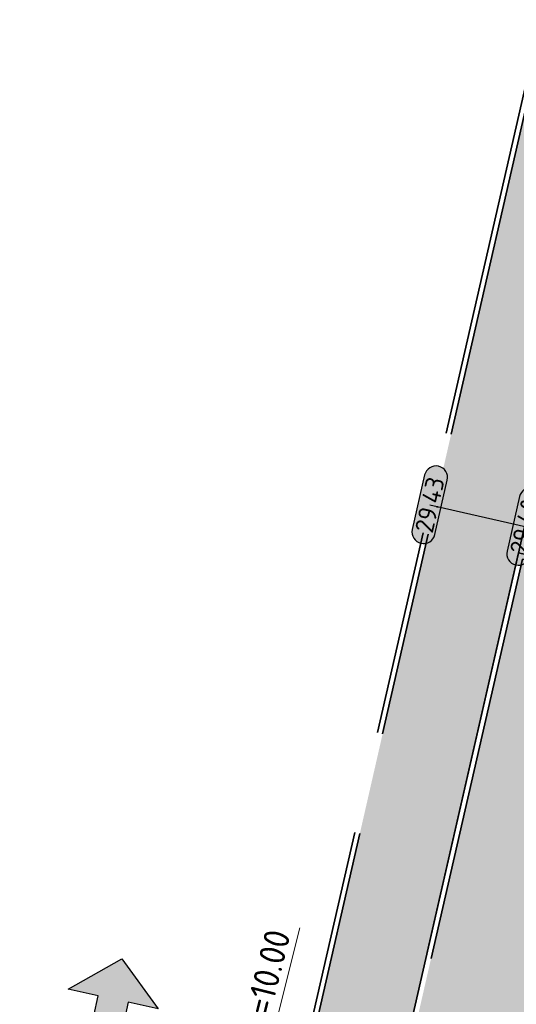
# Model space of a CAD drawing. Header units: metres. Extents: x 199937 to 201628, y 374508 to 375260.
# Tile 14 of 183: x 201037 to 201047, y 374946 to 374965. Entities that reach past the tile are written whole.
import ezdxf
from ezdxf.enums import TextEntityAlignment as Align

# ---------------------------------------------------------------- set-up
doc = ezdxf.new("R2010")
doc.units = ezdxf.units.M
doc.linetypes.add('VH-OPSLUITBAND_100X200', pattern=[16, 8, -2, 4, -2])
doc.layers.add('000___INRIT-PIJL', color=252, linetype='Continuous')
for name, color, linetype, lineweight in [('N-WE-GR-BEPLANTING_CULTUUR-A', 92, 'Continuous', 0), ('N-WE-OG-HOOGTELIJN-G', 7, 'Continuous', 25), ('N-WE-VH-DWARSHELLING-S', 7, 'Continuous', 25), ('N-WE-VH-GOOT-G', 170, 'Continuous', 35), ('N-WE-VH-KANTOPSLUITING_OPSLUITBAND_100X200-G', 150, 'VH-OPSLUITBAND_100X200', 35), ('N-WE-VH-KANTVERHARDING_STREKLAAG-G', 60, 'Continuous', 18), ('N-WE-VH-VERHARDING_TEGEL-A', 252, 'Continuous', 18), ('N-WE-VH-VERHARDING_TEGEL-G', 252, 'Continuous', 35), ('X-XX-AL-HOOGTELABEL-S', 7, 'Continuous', 25), ('X-XX-AL-M-200', 7, 'Continuous', 18)]:
    doc.layers.add(name, color=color, linetype=linetype, lineweight=lineweight)
doc.styles.add('NLCS-ISO-ANNOTATIEF-T18', font='NLCS-ISO.ttf', dxfattribs={"height": 1.8})
doc.styles.add('NLCS-ISO-M200-T25', font='NLCS-ISO.ttf', dxfattribs={"height": 0.5})
doc.dimstyles.new('NLCS-M200-T25-PIJL_L2_H1', dxfattribs={"dimscale": 0.2, "dimtxt": 2.5, "dimasz": 2.5, "dimexe": 2, "dimexo": 2, "dimgap": 0.7, "dimtad": 1, "dimzin": 0, "dimdsep": 46, "dimtxsty": 'NLCS-ISO-M200-T25', "dimcen": 0, "dimdle": 2, "dimclrd": 256, "dimclre": 256, "dimclrt": 256, "dimadec": 1, "dimazin": 0, "dimtfac": 1, "dimtdec": 3, "dimtofl": 0, "dimtmove": 0, "dimatfit": 3, "dimfxl": 2, "dimfxlon": 1, "dimtfillclr": 256, "dimtolj": 1, "dimtzin": 0, "dimlwd": -1, "dimlwe": -1, "dimarcsym": 0})

# ---------------------------------------------------------------- blocks, each defined once
blk = doc.blocks.new('inrit')
h = blk.add_hatch(color=256)
h.dxf.hatch_style = 1
h.paths.add_polyline_path([(0.3000000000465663, 1), (-0.300000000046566, 1), (-0.3000000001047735, 1.799999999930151), (-0.900000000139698, 1.799999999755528), (-2.328301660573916e-10, 2.599999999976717), (0.9000000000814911, 1.799999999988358), (0.2999999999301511, 1.799999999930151)])
at = {"color": 3, "flags": 128}
blk.add_lwpolyline([(0.3000000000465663, 1), (-0.300000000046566, 1), (-0.3000000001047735, 1.799999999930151), (-0.900000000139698, 1.799999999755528), (-2.328301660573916e-10, 2.599999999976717), (0.9000000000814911, 1.799999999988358), (0.2999999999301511, 1.799999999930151), (0.3000000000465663, 1)], dxfattribs=at)
blk = doc.blocks.new('*U328')
blk.add_solid([(0, 0), (0, 0.25), (1.800000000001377, 0)])
blk = doc.blocks.new('*U283')
h = blk.add_hatch(color=253)
h.dxf.hatch_style = 1
edge = h.paths.add_edge_path()
edge.add_line((2.726055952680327, 1.132202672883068), (-2.726055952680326, 1.132202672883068))
edge.add_arc((-2.726055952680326, 0), 1.132202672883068, 90, 270)
edge.add_line((-2.726055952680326, -1.132202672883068), (2.726055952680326, -1.132202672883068))
edge.add_arc((2.726055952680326, 3.697785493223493e-32), 1.132202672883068, 270, 450)
blk.add_lwpolyline([(2.726055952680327, 1.132202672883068), (-2.726055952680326, 1.132202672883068, 0.9999999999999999), (-2.726055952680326, -1.132202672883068), (2.726055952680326, -1.132202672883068, 0.9999999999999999)], format="xyb", close=True)
at = {"style": 'NLCS-ISO-ANNOTATIEF-T18'}
blk.add_attdef('HGT', text='', height=1.8, dxfattribs=at).set_placement((-0.002853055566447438, -0.0004570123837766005), align=Align.MIDDLE_CENTER)
blk = doc.blocks.new('*D456')
at = {"layer": 'Defpoints', "color": 0, "transparency": 16777216}
for p in [(201042.0910975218, 374944.4327877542), (201039.6662635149, 374934.7312322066)]:
    blk.add_point(p, dxfattribs=at)
at = {"layer": 'X-XX-AL-M-200', "transparency": 16777216}
blk.add_line((201042.9106914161, 374947.7119135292), (201042.2123392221, 374944.9178655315), dxfattribs=at)
blk.add_solid([(201042.1314929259, 374944.9380724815), (201042.2931855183, 374944.8976585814), (201042.0910975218, 374944.4327877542)], dxfattribs=at)
at = {"layer": 'X-XX-AL-M-200', "transparency": 16777216, "insert": (201042.243775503, 374946.6519969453), "char_height": 0.5, "attachment_point": 5, "rotation": 75.96684083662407, "style": 'NLCS-ISO-M200-T25', "bg_fill": 3, "box_fill_scale": 1.1, "bg_fill_color": 256, "bg_fill_true_color": 13158600, "bg_fill_transparency": 0}
blk.add_mtext('\\A1;R=10.00', dxfattribs=at)

msp = doc.modelspace()

# ---------------------------------------------------------------- hatches: boundary and pattern name
at = {"layer": 'N-WE-GR-BEPLANTING_CULTUUR-A'}
h = msp.add_hatch(dxfattribs=at)
h.set_pattern_fill('AGR-BEPLANTING_SOORT_01-SO', color=256, scale=0.2, pattern_type=2)
h.set_pattern_definition([(59.99999999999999, (201123.740729, 375003.3732360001), (-0.1154700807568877, 0.1999999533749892), [0.0577352, -0.1732052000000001]), (120, (201123.740729, 375003.3732360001), (-0.2309400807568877, -4.662501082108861e-08), [0.0577352, -0.1732052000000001]), (270, (201123.740729, 375003.3732360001), (0.11547, -0.2000000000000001), [0.05, -0.35])])
edge = h.paths.add_edge_path()
edge.add_line((201055.3397276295, 374947.9422674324), (201049.9883269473, 374949.159158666))
edge.add_line((201049.9883269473, 374949.159158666), (201051.0970670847, 374954.0349541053))
edge.add_line((201051.0970670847, 374954.0349541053), (201047.2593426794, 374954.9126441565))
edge.add_line((201047.2593426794, 374954.9126441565), (201044.6578822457, 374943.53768533))
edge.add_arc((201047.8387925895, 374950.7689929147), 7.899999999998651, 246.2562477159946, 328.0849294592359)
edge.add_arc((201015.8338426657, 374970.7020014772), 45.60466350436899, 328.0849294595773, 329.7132187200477)
edge.add_arc((201037.7911052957, 374956.9817080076), 19.73995014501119, 331.9602522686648, 332.7466295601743)
at = {"layer": 'N-WE-VH-VERHARDING_TEGEL-A'}
h = msp.add_hatch(dxfattribs=at)
h.set_pattern_fill('AVH-TEGEL_300X300_HALFST-SO', color=256, scale=5, angle=77.11796261, pattern_type=2)
h.set_pattern_definition([(77.11796261, (0, 0), (-0.07934131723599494, 0.3258910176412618), [0.3, -0.3]), (167.11796261, (0, 0), (-0.0668833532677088, -0.2924493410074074), [])])
edge = h.paths.add_edge_path()
edge.add_arc((201047.8387776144, 374950.7689996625), 7.899999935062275, 242.9792036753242, 245.5169375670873)
edge.add_line((201044.5648262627, 374943.5793375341), (201052.9754522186, 374980.3550357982))
edge.add_line((201052.9754522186, 374980.3550357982), (201051.2188425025, 374980.7479683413))
edge.add_line((201051.2188425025, 374980.7479683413), (201042.8842803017, 374944.3048609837))
edge.add_arc((201039.6662635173, 374934.7312322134), 10.09999999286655, 63.01190219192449, 71.42078174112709, ccw=False)

# ---------------------------------------------------------------- linework, layer by layer
at = {"layer": 'N-WE-OG-HOOGTELIJN-G'}
msp.add_lwpolyline([(201045.4503323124, 374955.9735375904), (201062.3605043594, 374952.1282190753)], dxfattribs=at)
at = {"layer": 'N-WE-VH-GOOT-G'}
msp.add_lwpolyline([(201053.6892868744, 374990.2593217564), (201057.8075209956, 375008.3712840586, 0.4141069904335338), (201053.8164148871, 375014.714046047), (201008.9220628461, 375024.9391473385, 0.4142318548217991), (201002.5773469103, 375020.948146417), (200990.845909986, 374969.4252130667, 0.06265802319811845), (200989.6253189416, 374959.0068757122), (200989.8384533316, 374947.8002116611, 0.4207752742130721), (200995.3566789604, 374942.6055258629), (201039.2651156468, 374944.4229338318, -0.1288688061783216), (201044.0703486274, 374943.3738032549, 0.3893179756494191), (201054.8841036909, 374946.3811014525, 0.007147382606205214), (201055.5633627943, 374947.5072974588, 1.906394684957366e-06), (201055.5634354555, 374947.5074337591, 0.05804460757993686), (201057.2652347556, 374951.8459633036), (201062.1360068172, 374973.2656696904, 0.3564813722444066), (201059.15151377, 374979.2701579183, 0.3564813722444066)], format="xyb", dxfattribs=at)
at = {"layer": 'N-WE-VH-KANTOPSLUITING_OPSLUITBAND_100X200-G'}
for points in [[(201061.8434748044, 374973.3321905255, 0.4152476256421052), (201058.0594081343, 374979.3202870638), (201051.241137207, 374980.8454525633), (201057.5149876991, 375008.437799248, 0.4141069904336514), (201053.7497932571, 375014.4215369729), (201008.8554412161, 375024.6466382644, 0.4142318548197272), (201002.8698601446, 375020.8815430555), (200991.1378259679, 374969.3559866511, 0.06266470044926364), (200989.925294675, 374959.0110041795), (200990.1383990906, 374947.8059161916, 0.4207752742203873), (200995.3442723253, 374942.9052692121), (201039.2527090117, 374944.722677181, -0.1288688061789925), (201044.2065574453, 374943.6410992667, 0.3893179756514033), (201054.629453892, 374946.539699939)], [(201055.3397276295, 374947.9422674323, -0.003431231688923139), (201055.2140135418, 374947.7022737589, -0.007104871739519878), (201054.5445706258, 374946.5925661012, -0.3893179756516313), (201044.2519603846, 374943.7301979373, 0.1288688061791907), (201039.2485734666, 374944.8225916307), (200995.3401367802, 374943.0051836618, -0.4207752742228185), (200990.2383810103, 374947.8078177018), (200990.0252866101, 374959.0123790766, -0.06266694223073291), (200991.2351308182, 374969.3329090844), (201002.967364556, 375020.859341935, -0.4142318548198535), (201008.8332340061, 375024.5491352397), (201053.7275860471, 375014.3240339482, -0.4141069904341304), (201057.4174766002, 375008.4599709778), (201051.1213764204, 374980.7697703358), (201058.0375787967, 374979.2226987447, -0.4033308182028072), (201061.7863296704, 374973.5502909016, -0.4033308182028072)]]:
    msp.add_lwpolyline(points, format="xyb", dxfattribs=at)
for points in [[(201051.1213593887, 374980.7702627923), (201042.7889094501, 374944.3363913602)], [(201051.2188425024, 374980.7479683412), (201042.8842803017, 374944.3048609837)], [(201051.1192407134, 374954.132464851), (201047.1841540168, 374955.0324217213), (201044.5648262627, 374943.5793375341)], [(201051.0970670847, 374954.0349541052), (201047.2593426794, 374954.9126441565), (201044.6578822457, 374943.53768533)]]:
    msp.add_lwpolyline(points, dxfattribs=at)
at = {"layer": 'N-WE-VH-KANTVERHARDING_STREKLAAG-G'}
for points in [[(201053.5917757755, 374990.2814934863), (201057.7100098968, 375008.3934557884, 0.4141069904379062), (201053.7942076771, 375014.6165430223), (201008.8998556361, 375024.8416443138, 0.4142318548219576), (201002.6748513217, 375020.9259452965), (200990.9432155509, 374969.4021386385, 0.06266024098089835), (200989.7253108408, 374959.008252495), (200989.9384352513, 374947.8021131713, 0.4207752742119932), (200995.3525434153, 374942.7054403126), (201039.2609801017, 374944.5228482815, -0.1288688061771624), (201044.1157515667, 374943.4629019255, 0.3893179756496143), (201054.7992204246, 374946.4339676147, 0.007136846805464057), (201055.4760276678, 374947.556045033, 0.05800093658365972), (201057.1681043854, 374951.8698093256), (201062.0384961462, 374973.2878433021, 0.35648137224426), (201059.1103142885, 374979.1790392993, -0.3564759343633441)], [(201053.4942646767, 374990.3036652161), (201057.6124987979, 375008.4156275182, 0.4141069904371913), (201053.7720004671, 375014.5190399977), (201008.8776484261, 375024.7441412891, 0.4142318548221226), (201002.7723557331, 375020.903744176), (200991.0405208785, 374969.3790631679, 0.06266246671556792), (200989.8253027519, 374959.0096286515), (200990.038417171, 374947.8040146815, 0.420775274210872), (200995.3484078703, 374942.8053547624), (201039.2568445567, 374944.6227627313, -0.1288688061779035), (201044.161154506, 374943.5520005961, 0.3893179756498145), (201054.7143371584, 374946.4868337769, 0.007126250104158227), (201055.388691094, 374947.6047902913, 0.05795497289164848), (201057.0709749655, 374951.8936595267), (201061.9409854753, 374973.3100169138, 0.3564813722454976), (201059.0691148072, 374979.0879206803, -0.3564759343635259)]]:
    msp.add_lwpolyline(points, format="xyb", close=True, dxfattribs=at)
at = {"layer": 'N-WE-VH-VERHARDING_TEGEL-G'}
msp.add_lwpolyline([(201052.9754522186, 374980.3550357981), (201044.53918235, 374943.4672088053)], dxfattribs=at)

# ---------------------------------------------------------------- block references
at = {"layer": '000___INRIT-PIJL', "rotation": 347.8569540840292}
msp.add_blockref('inrit', (201038.8876352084, 374944.5646977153, 29.36488881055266), dxfattribs=at)
at = {"layer": 'N-WE-VH-DWARSHELLING-S', "rotation": 347.1179626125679}
msp.add_blockref('*U328', (201045.28883074, 374954.8188253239), dxfattribs=at)
at = {"layer": 'X-XX-AL-HOOGTELABEL-S', "xscale": 0.2, "yscale": 0.2, "zscale": 0.2, "rotation": 77.15620735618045}
for p, values in [((201045.4503323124, 374955.9735375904), {'HGT': '29.43'}), ((201047.3030364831, 374955.552238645), {'HGT': '29.40'})]:
    msp.add_blockref('*U283', p, dxfattribs=at).add_auto_attribs(values)

# ---------------------------------------------------------------- next in the draw order: dimensions: what is measured, and where the dimension line sits
at = {"layer": 'X-XX-AL-M-200'}
dim = msp.add_radius_dim(center=(201039.6662635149, 374934.7312322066), mpoint=(201042.0910975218, 374944.4327877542), dimstyle='NLCS-M200-T25-PIJL_L2_H1', override={"dimpost": 'R=<>', "dimtfill": 1}, dxfattribs=at)
dim.commit()
dim.dimension.update_dxf_attribs({"geometry": '*D456', "text_midpoint": (201042.243775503, 374946.6519969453)})

doc.saveas('drawing.dxf')
